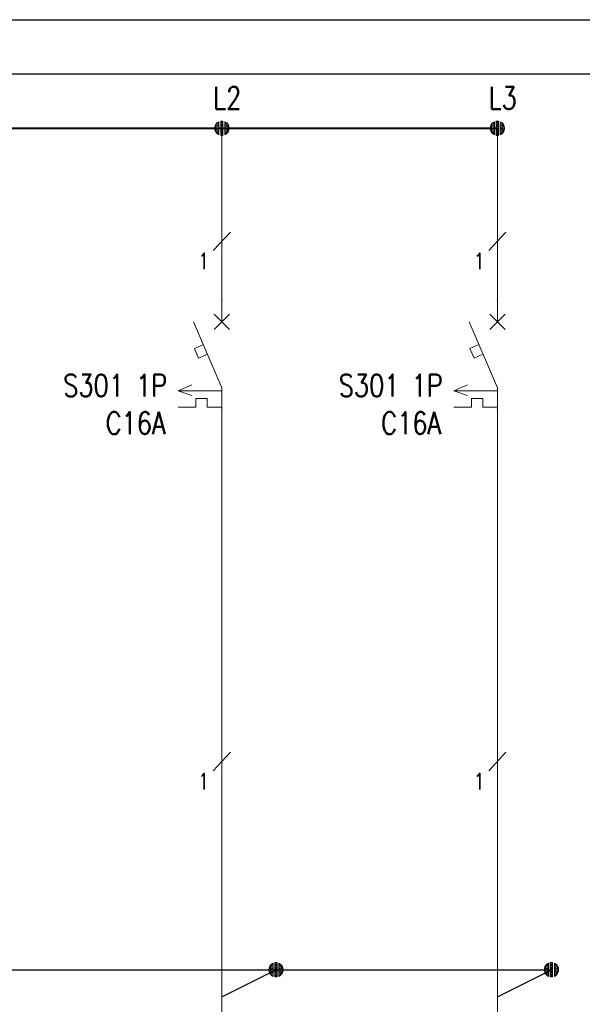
# Model space of a CAD drawing. Header units: millimetres. Extents: x 2505 to 3495, y 1397 to 1684.
# Tile 14 of 59: x 2707 to 2736, y 1465 to 1516. Entities that reach past the tile are written whole.
import ezdxf
from ezdxf.enums import TextEntityAlignment as Align

# ---------------------------------------------------------------- set-up
doc = ezdxf.new("R2010")
doc.units = ezdxf.units.MM
for name, color, linetype, lineweight in [('EB_PRZEWODY', 3, 'Continuous', 20), ('PRZEWODY', 3, 'Continuous', 20), ('SYMBOL', 3, 'Continuous', 20), ('SZYNY', 1, 'Continuous', 40)]:
    doc.layers.add(name, color=color, linetype=linetype, lineweight=lineweight)
doc.layers.add('OPIS', color=7, linetype='Continuous')
doc.styles.add('SIMPLEX', font='simplex.shx', dxfattribs={"width": 0.8})

# ---------------------------------------------------------------- blocks, each defined once
blk = doc.blocks.new('S-ZAB')
for p, q in [((-0.000008, -2.000032), (-0.000008, -0.000031)), ((-0.707114, -2.707138), (0.707099, -1.292925)), ((0.707099, -2.707138), (-0.707114, -1.292925)), ((-2.605718, -2.000032), (-0.000008, -8.080032)), ((-1.707928, -4.094892), (-2.531218, -4.447722)), ((-2.531218, -4.447722), (-2.150078, -5.337052)), ((-1.326788, -4.984212), (-2.150078, -5.337052)), ((-4.022616, -8.370921), (-2.759798, -7.798842)), ((-0.000008, -8.080032), (-0.000008, -10.080032)), ((-0.000008, -8.370921), (-4.022616, -8.370921)), ((-2.759798, -8.79886), (-4.022616, -8.370921)), ((-2.403294, -9.060289), (-2.403294, -9.874011)), ((-1.349945, -9.060289), (-2.403294, -9.060289)), ((-1.349945, -9.060289), (-1.349945, -9.874011)), ((-2.403294, -9.874011), (-4.022616, -9.874011)), ((-0.000008, -9.874011), (-1.349945, -9.874011))]:
    blk.add_line(p, q)
for p in [(-0.000008, -0.000031), (-0.000008, -10.080032)]:
    blk.add_point(p)
blk = doc.blocks.new('*U209')
for p, q in [((-0.637, 0.172), (-0.658, 0.021)), ((-0.637, 0.172), (-0.658, 0.021)), ((-0.637, 0.002), (-0.656, -0.028)), ((-0.598, 0.282), (-0.637, 0.172)), ((-0.598, 0.282), (-0.637, 0.172)), ((-0.598, 0.142), (-0.637, 0.087)), ((-0.598, 0.002), (-0.637, 0.002)), ((-0.513, 0.425), (-0.598, 0.282)), ((-0.513, 0.425), (-0.598, 0.282)), ((-0.513, 0.285), (-0.598, 0.188)), ((-0.513, 0.145), (-0.598, 0.095)), ((-0.513, 0.006), (-0.598, 0.002)), ((-0.399, 0.524), (-0.513, 0.425)), ((-0.399, 0.524), (-0.513, 0.425)), ((-0.399, 0.408), (-0.513, 0.332)), ((-0.399, 0.291), (-0.513, 0.239)), ((-0.399, 0.175), (-0.513, 0.145)), ((-0.399, 0.058), (-0.513, 0.052)), ((-0.267, 0.605), (-0.399, 0.524)), ((-0.267, 0.605), (-0.399, 0.524)), ((-0.267, 0.495), (-0.399, 0.429)), ((-0.267, 0.385), (-0.399, 0.334)), ((-0.267, 0.274), (-0.399, 0.238)), ((-0.267, 0.164), (-0.399, 0.143)), ((-0.267, 0.053), (-0.399, 0.048)), ((-0.267, 0.605), (-0.267, -0.609)), ((-0.267, 0.605), (-0.267, -0.609)), ((-0.105, 0.664), (0.105, 0.664)), ((-0.105, 0.664), (0.105, 0.664)), ((-0.105, -0.664), (-0.105, 0.664)), ((-0.105, 0.664), (-0.105, -0.664)), ((-0.105, 0.562), (0.105, 0.562)), ((-0.105, 0.46), (0.105, 0.46)), ((-0.105, 0.358), (0.105, 0.358)), ((-0.105, 0.256), (0.105, 0.256)), ((-0.105, 0.153), (0.105, 0.153)), ((-0.105, 0.051), (0.105, 0.051)), ((0.105, -0.664), (0.105, 0.664)), ((0.105, 0.664), (0.105, -0.664)), ((0.267, 0.605), (0.267, -0.609)), ((0.267, 0.605), (0.267, -0.609)), ((0.267, 0.605), (0.399, 0.524)), ((0.267, 0.605), (0.399, 0.524)), ((0.267, 0.495), (0.399, 0.429)), ((0.267, 0.385), (0.399, 0.334)), ((0.267, 0.274), (0.399, 0.238)), ((0.267, 0.164), (0.399, 0.143)), ((0.267, 0.053), (0.399, 0.048)), ((0.399, 0.524), (0.513, 0.425)), ((0.399, 0.524), (0.513, 0.425)), ((0.399, 0.408), (0.513, 0.332)), ((0.399, 0.291), (0.513, 0.239)), ((0.399, 0.175), (0.513, 0.145)), ((0.399, 0.058), (0.513, 0.052)), ((0.513, 0.425), (0.598, 0.282)), ((0.513, 0.425), (0.598, 0.282)), ((0.513, 0.285), (0.598, 0.188)), ((0.513, 0.145), (0.598, 0.095)), ((0.513, 0.006), (0.598, 0.002)), ((0.598, 0.282), (0.637, 0.172)), ((0.598, 0.282), (0.637, 0.172)), ((0.598, 0.142), (0.637, 0.087)), ((0.598, 0.002), (0.637, 0.002)), ((0.637, 0.172), (0.658, 0.021)), ((0.637, 0.172), (0.658, 0.021)), ((0.637, 0.002), (0.656, -0.028)), ((-0.654, -0.076), (-0.637, -0.168)), ((-0.637, -0.168), (-0.654, -0.076)), ((-0.598, -0.138), (-0.637, -0.083)), ((-0.637, -0.168), (-0.598, -0.278)), ((-0.598, -0.278), (-0.637, -0.168)), ((-0.513, -0.134), (-0.598, -0.091)), ((-0.513, -0.274), (-0.598, -0.185)), ((-0.598, -0.278), (-0.513, -0.414)), ((-0.513, -0.414), (-0.598, -0.278)), ((-0.399, -0.058), (-0.513, -0.041)), ((-0.399, -0.175), (-0.513, -0.134)), ((-0.399, -0.291), (-0.513, -0.228)), ((-0.399, -0.408), (-0.513, -0.321)), ((-0.513, -0.414), (-0.399, -0.524)), ((-0.399, -0.524), (-0.513, -0.414)), ((-0.267, -0.057), (-0.399, -0.048)), ((-0.267, -0.167), (-0.399, -0.143)), ((-0.267, -0.278), (-0.399, -0.238)), ((-0.267, -0.388), (-0.399, -0.334)), ((-0.267, -0.499), (-0.399, -0.429)), ((-0.399, -0.524), (-0.267, -0.609)), ((-0.267, -0.609), (-0.399, -0.524)), ((-0.105, -0.051), (0.105, -0.051)), ((-0.105, -0.153), (0.105, -0.153)), ((-0.105, -0.256), (0.105, -0.256)), ((-0.105, -0.358), (0.105, -0.358)), ((-0.105, -0.46), (0.105, -0.46)), ((-0.105, -0.562), (0.105, -0.562)), ((0.105, -0.664), (-0.105, -0.664)), ((-0.105, -0.664), (0.105, -0.664)), ((0.267, -0.057), (0.399, -0.048)), ((0.267, -0.167), (0.399, -0.143)), ((0.267, -0.278), (0.399, -0.238)), ((0.267, -0.388), (0.399, -0.334)), ((0.267, -0.499), (0.399, -0.429)), ((0.399, -0.524), (0.267, -0.609)), ((0.267, -0.609), (0.399, -0.524)), ((0.399, -0.058), (0.513, -0.041)), ((0.399, -0.175), (0.513, -0.134)), ((0.399, -0.291), (0.513, -0.228)), ((0.399, -0.408), (0.513, -0.321)), ((0.513, -0.414), (0.399, -0.524)), ((0.399, -0.524), (0.513, -0.414)), ((0.513, -0.134), (0.598, -0.091)), ((0.513, -0.274), (0.598, -0.185)), ((0.598, -0.278), (0.513, -0.414)), ((0.513, -0.414), (0.598, -0.278)), ((0.598, -0.138), (0.637, -0.083)), ((0.637, -0.168), (0.598, -0.278)), ((0.598, -0.278), (0.637, -0.168)), ((0.654, -0.076), (0.637, -0.168)), ((0.637, -0.168), (0.654, -0.076))]:
    blk.add_line(p, q)
at = {"ltscale": 5}
blk.add_line((0.658, 0.021), (0.658, -0.076), dxfattribs=at)
blk.add_point((0, 0))
blk = doc.blocks.new('*U221')
for p, q in [((-0.637, 0.172), (-0.658, 0.021)), ((-0.637, 0.172), (-0.658, 0.021)), ((-0.637, 0.002), (-0.656, -0.028)), ((-0.598, 0.282), (-0.637, 0.172)), ((-0.598, 0.282), (-0.637, 0.172)), ((-0.598, 0.142), (-0.637, 0.087)), ((-0.598, 0.002), (-0.637, 0.002)), ((-0.513, 0.425), (-0.598, 0.282)), ((-0.513, 0.425), (-0.598, 0.282)), ((-0.513, 0.285), (-0.598, 0.188)), ((-0.513, 0.145), (-0.598, 0.095)), ((-0.513, 0.006), (-0.598, 0.002)), ((-0.399, 0.524), (-0.513, 0.425)), ((-0.399, 0.524), (-0.513, 0.425)), ((-0.399, 0.408), (-0.513, 0.332)), ((-0.399, 0.291), (-0.513, 0.239)), ((-0.399, 0.175), (-0.513, 0.145)), ((-0.399, 0.058), (-0.513, 0.052)), ((-0.267, 0.605), (-0.399, 0.524)), ((-0.267, 0.605), (-0.399, 0.524)), ((-0.267, 0.495), (-0.399, 0.429)), ((-0.267, 0.385), (-0.399, 0.334)), ((-0.267, 0.274), (-0.399, 0.238)), ((-0.267, 0.164), (-0.399, 0.143)), ((-0.267, 0.053), (-0.399, 0.048)), ((-0.267, 0.605), (-0.267, -0.609)), ((-0.267, 0.605), (-0.267, -0.609)), ((-0.105, 0.664), (0.105, 0.664)), ((-0.105, 0.664), (0.105, 0.664)), ((-0.105, -0.664), (-0.105, 0.664)), ((-0.105, 0.664), (-0.105, -0.664)), ((-0.105, 0.562), (0.105, 0.562)), ((-0.105, 0.46), (0.105, 0.46)), ((-0.105, 0.358), (0.105, 0.358)), ((-0.105, 0.256), (0.105, 0.256)), ((-0.105, 0.153), (0.105, 0.153)), ((-0.105, 0.051), (0.105, 0.051)), ((0.105, -0.664), (0.105, 0.664)), ((0.105, 0.664), (0.105, -0.664)), ((0.267, 0.605), (0.267, -0.609)), ((0.267, 0.605), (0.267, -0.609)), ((0.267, 0.605), (0.399, 0.524)), ((0.267, 0.605), (0.399, 0.524)), ((0.267, 0.495), (0.399, 0.429)), ((0.267, 0.385), (0.399, 0.334)), ((0.267, 0.274), (0.399, 0.238)), ((0.267, 0.164), (0.399, 0.143)), ((0.267, 0.053), (0.399, 0.048)), ((0.399, 0.524), (0.513, 0.425)), ((0.399, 0.524), (0.513, 0.425)), ((0.399, 0.408), (0.513, 0.332)), ((0.399, 0.291), (0.513, 0.239)), ((0.399, 0.175), (0.513, 0.145)), ((0.399, 0.058), (0.513, 0.052)), ((0.513, 0.425), (0.598, 0.282)), ((0.513, 0.425), (0.598, 0.282)), ((0.513, 0.285), (0.598, 0.188)), ((0.513, 0.145), (0.598, 0.095)), ((0.513, 0.006), (0.598, 0.002)), ((0.598, 0.282), (0.637, 0.172)), ((0.598, 0.282), (0.637, 0.172)), ((0.598, 0.142), (0.637, 0.087)), ((0.598, 0.002), (0.637, 0.002)), ((0.637, 0.172), (0.658, 0.021)), ((0.637, 0.172), (0.658, 0.021)), ((0.637, 0.002), (0.656, -0.028)), ((-0.654, -0.076), (-0.637, -0.168)), ((-0.637, -0.168), (-0.654, -0.076)), ((-0.598, -0.138), (-0.637, -0.083)), ((-0.637, -0.168), (-0.598, -0.278)), ((-0.598, -0.278), (-0.637, -0.168)), ((-0.513, -0.134), (-0.598, -0.091)), ((-0.513, -0.274), (-0.598, -0.185)), ((-0.598, -0.278), (-0.513, -0.414)), ((-0.513, -0.414), (-0.598, -0.278)), ((-0.399, -0.058), (-0.513, -0.041)), ((-0.399, -0.175), (-0.513, -0.134)), ((-0.399, -0.291), (-0.513, -0.228)), ((-0.399, -0.408), (-0.513, -0.321)), ((-0.513, -0.414), (-0.399, -0.524)), ((-0.399, -0.524), (-0.513, -0.414)), ((-0.267, -0.057), (-0.399, -0.048)), ((-0.267, -0.167), (-0.399, -0.143)), ((-0.267, -0.278), (-0.399, -0.238)), ((-0.267, -0.388), (-0.399, -0.334)), ((-0.267, -0.499), (-0.399, -0.429)), ((-0.399, -0.524), (-0.267, -0.609)), ((-0.267, -0.609), (-0.399, -0.524)), ((-0.105, -0.051), (0.105, -0.051)), ((-0.105, -0.153), (0.105, -0.153)), ((-0.105, -0.256), (0.105, -0.256)), ((-0.105, -0.358), (0.105, -0.358)), ((-0.105, -0.46), (0.105, -0.46)), ((-0.105, -0.562), (0.105, -0.562)), ((0.105, -0.664), (-0.105, -0.664)), ((-0.105, -0.664), (0.105, -0.664)), ((0.267, -0.057), (0.399, -0.048)), ((0.267, -0.167), (0.399, -0.143)), ((0.267, -0.278), (0.399, -0.238)), ((0.267, -0.388), (0.399, -0.334)), ((0.267, -0.499), (0.399, -0.429)), ((0.399, -0.524), (0.267, -0.609)), ((0.267, -0.609), (0.399, -0.524)), ((0.399, -0.058), (0.513, -0.041)), ((0.399, -0.175), (0.513, -0.134)), ((0.399, -0.291), (0.513, -0.228)), ((0.399, -0.408), (0.513, -0.321)), ((0.513, -0.414), (0.399, -0.524)), ((0.399, -0.524), (0.513, -0.414)), ((0.513, -0.134), (0.598, -0.091)), ((0.513, -0.274), (0.598, -0.185)), ((0.598, -0.278), (0.513, -0.414)), ((0.513, -0.414), (0.598, -0.278)), ((0.598, -0.138), (0.637, -0.083)), ((0.637, -0.168), (0.598, -0.278)), ((0.598, -0.278), (0.637, -0.168)), ((0.654, -0.076), (0.637, -0.168)), ((0.637, -0.168), (0.654, -0.076))]:
    blk.add_line(p, q)
at = {"ltscale": 5}
blk.add_line((0.658, 0.021), (0.658, -0.076), dxfattribs=at)
blk.add_point((0, 0))
blk = doc.blocks.new('*U217')
for p, q in [((-0.637, 0.172), (-0.658, 0.021)), ((-0.637, 0.172), (-0.658, 0.021)), ((-0.637, 0.002), (-0.656, -0.028)), ((-0.598, 0.282), (-0.637, 0.172)), ((-0.598, 0.282), (-0.637, 0.172)), ((-0.598, 0.142), (-0.637, 0.087)), ((-0.598, 0.002), (-0.637, 0.002)), ((-0.513, 0.425), (-0.598, 0.282)), ((-0.513, 0.425), (-0.598, 0.282)), ((-0.513, 0.285), (-0.598, 0.188)), ((-0.513, 0.145), (-0.598, 0.095)), ((-0.513, 0.006), (-0.598, 0.002)), ((-0.399, 0.524), (-0.513, 0.425)), ((-0.399, 0.524), (-0.513, 0.425)), ((-0.399, 0.408), (-0.513, 0.332)), ((-0.399, 0.291), (-0.513, 0.239)), ((-0.399, 0.175), (-0.513, 0.145)), ((-0.399, 0.058), (-0.513, 0.052)), ((-0.267, 0.605), (-0.399, 0.524)), ((-0.267, 0.605), (-0.399, 0.524)), ((-0.267, 0.495), (-0.399, 0.429)), ((-0.267, 0.385), (-0.399, 0.334)), ((-0.267, 0.274), (-0.399, 0.238)), ((-0.267, 0.164), (-0.399, 0.143)), ((-0.267, 0.053), (-0.399, 0.048)), ((-0.267, 0.605), (-0.267, -0.609)), ((-0.267, 0.605), (-0.267, -0.609)), ((-0.105, 0.664), (0.105, 0.664)), ((-0.105, 0.664), (0.105, 0.664)), ((-0.105, -0.664), (-0.105, 0.664)), ((-0.105, 0.664), (-0.105, -0.664)), ((-0.105, 0.562), (0.105, 0.562)), ((-0.105, 0.46), (0.105, 0.46)), ((-0.105, 0.358), (0.105, 0.358)), ((-0.105, 0.256), (0.105, 0.256)), ((-0.105, 0.153), (0.105, 0.153)), ((-0.105, 0.051), (0.105, 0.051)), ((0.105, -0.664), (0.105, 0.664)), ((0.105, 0.664), (0.105, -0.664)), ((0.267, 0.605), (0.267, -0.609)), ((0.267, 0.605), (0.267, -0.609)), ((0.267, 0.605), (0.399, 0.524)), ((0.267, 0.605), (0.399, 0.524)), ((0.267, 0.495), (0.399, 0.429)), ((0.267, 0.385), (0.399, 0.334)), ((0.267, 0.274), (0.399, 0.238)), ((0.267, 0.164), (0.399, 0.143)), ((0.267, 0.053), (0.399, 0.048)), ((0.399, 0.524), (0.513, 0.425)), ((0.399, 0.524), (0.513, 0.425)), ((0.399, 0.408), (0.513, 0.332)), ((0.399, 0.291), (0.513, 0.239)), ((0.399, 0.175), (0.513, 0.145)), ((0.399, 0.058), (0.513, 0.052)), ((0.513, 0.425), (0.598, 0.282)), ((0.513, 0.425), (0.598, 0.282)), ((0.513, 0.285), (0.598, 0.188)), ((0.513, 0.145), (0.598, 0.095)), ((0.513, 0.006), (0.598, 0.002)), ((0.598, 0.282), (0.637, 0.172)), ((0.598, 0.282), (0.637, 0.172)), ((0.598, 0.142), (0.637, 0.087)), ((0.598, 0.002), (0.637, 0.002)), ((0.637, 0.172), (0.658, 0.021)), ((0.637, 0.172), (0.658, 0.021)), ((0.637, 0.002), (0.656, -0.028)), ((-0.654, -0.076), (-0.637, -0.168)), ((-0.637, -0.168), (-0.654, -0.076)), ((-0.598, -0.138), (-0.637, -0.083)), ((-0.637, -0.168), (-0.598, -0.278)), ((-0.598, -0.278), (-0.637, -0.168)), ((-0.513, -0.134), (-0.598, -0.091)), ((-0.513, -0.274), (-0.598, -0.185)), ((-0.598, -0.278), (-0.513, -0.414)), ((-0.513, -0.414), (-0.598, -0.278)), ((-0.399, -0.058), (-0.513, -0.041)), ((-0.399, -0.175), (-0.513, -0.134)), ((-0.399, -0.291), (-0.513, -0.228)), ((-0.399, -0.408), (-0.513, -0.321)), ((-0.513, -0.414), (-0.399, -0.524)), ((-0.399, -0.524), (-0.513, -0.414)), ((-0.267, -0.057), (-0.399, -0.048)), ((-0.267, -0.167), (-0.399, -0.143)), ((-0.267, -0.278), (-0.399, -0.238)), ((-0.267, -0.388), (-0.399, -0.334)), ((-0.267, -0.499), (-0.399, -0.429)), ((-0.399, -0.524), (-0.267, -0.609)), ((-0.267, -0.609), (-0.399, -0.524)), ((-0.105, -0.051), (0.105, -0.051)), ((-0.105, -0.153), (0.105, -0.153)), ((-0.105, -0.256), (0.105, -0.256)), ((-0.105, -0.358), (0.105, -0.358)), ((-0.105, -0.46), (0.105, -0.46)), ((-0.105, -0.562), (0.105, -0.562)), ((0.105, -0.664), (-0.105, -0.664)), ((-0.105, -0.664), (0.105, -0.664)), ((0.267, -0.057), (0.399, -0.048)), ((0.267, -0.167), (0.399, -0.143)), ((0.267, -0.278), (0.399, -0.238)), ((0.267, -0.388), (0.399, -0.334)), ((0.267, -0.499), (0.399, -0.429)), ((0.399, -0.524), (0.267, -0.609)), ((0.267, -0.609), (0.399, -0.524)), ((0.399, -0.058), (0.513, -0.041)), ((0.399, -0.175), (0.513, -0.134)), ((0.399, -0.291), (0.513, -0.228)), ((0.399, -0.408), (0.513, -0.321)), ((0.513, -0.414), (0.399, -0.524)), ((0.399, -0.524), (0.513, -0.414)), ((0.513, -0.134), (0.598, -0.091)), ((0.513, -0.274), (0.598, -0.185)), ((0.598, -0.278), (0.513, -0.414)), ((0.513, -0.414), (0.598, -0.278)), ((0.598, -0.138), (0.637, -0.083)), ((0.637, -0.168), (0.598, -0.278)), ((0.598, -0.278), (0.637, -0.168)), ((0.654, -0.076), (0.637, -0.168)), ((0.637, -0.168), (0.654, -0.076))]:
    blk.add_line(p, q)
at = {"ltscale": 5}
blk.add_line((0.658, 0.021), (0.658, -0.076), dxfattribs=at)
blk.add_point((0, 0))
blk = doc.blocks.new('*U219')
for p, q in [((-0.637, 0.172), (-0.658, 0.021)), ((-0.637, 0.172), (-0.658, 0.021)), ((-0.637, 0.002), (-0.656, -0.028)), ((-0.598, 0.282), (-0.637, 0.172)), ((-0.598, 0.282), (-0.637, 0.172)), ((-0.598, 0.142), (-0.637, 0.087)), ((-0.598, 0.002), (-0.637, 0.002)), ((-0.513, 0.425), (-0.598, 0.282)), ((-0.513, 0.425), (-0.598, 0.282)), ((-0.513, 0.285), (-0.598, 0.188)), ((-0.513, 0.145), (-0.598, 0.095)), ((-0.513, 0.006), (-0.598, 0.002)), ((-0.399, 0.524), (-0.513, 0.425)), ((-0.399, 0.524), (-0.513, 0.425)), ((-0.399, 0.408), (-0.513, 0.332)), ((-0.399, 0.291), (-0.513, 0.239)), ((-0.399, 0.175), (-0.513, 0.145)), ((-0.399, 0.058), (-0.513, 0.052)), ((-0.267, 0.605), (-0.399, 0.524)), ((-0.267, 0.605), (-0.399, 0.524)), ((-0.267, 0.495), (-0.399, 0.429)), ((-0.267, 0.385), (-0.399, 0.334)), ((-0.267, 0.274), (-0.399, 0.238)), ((-0.267, 0.164), (-0.399, 0.143)), ((-0.267, 0.053), (-0.399, 0.048)), ((-0.267, 0.605), (-0.267, -0.609)), ((-0.267, 0.605), (-0.267, -0.609)), ((-0.105, 0.664), (0.105, 0.664)), ((-0.105, 0.664), (0.105, 0.664)), ((-0.105, -0.664), (-0.105, 0.664)), ((-0.105, 0.664), (-0.105, -0.664)), ((-0.105, 0.562), (0.105, 0.562)), ((-0.105, 0.46), (0.105, 0.46)), ((-0.105, 0.358), (0.105, 0.358)), ((-0.105, 0.256), (0.105, 0.256)), ((-0.105, 0.153), (0.105, 0.153)), ((-0.105, 0.051), (0.105, 0.051)), ((0.105, -0.664), (0.105, 0.664)), ((0.105, 0.664), (0.105, -0.664)), ((0.267, 0.605), (0.267, -0.609)), ((0.267, 0.605), (0.267, -0.609)), ((0.267, 0.605), (0.399, 0.524)), ((0.267, 0.605), (0.399, 0.524)), ((0.267, 0.495), (0.399, 0.429)), ((0.267, 0.385), (0.399, 0.334)), ((0.267, 0.274), (0.399, 0.238)), ((0.267, 0.164), (0.399, 0.143)), ((0.267, 0.053), (0.399, 0.048)), ((0.399, 0.524), (0.513, 0.425)), ((0.399, 0.524), (0.513, 0.425)), ((0.399, 0.408), (0.513, 0.332)), ((0.399, 0.291), (0.513, 0.239)), ((0.399, 0.175), (0.513, 0.145)), ((0.399, 0.058), (0.513, 0.052)), ((0.513, 0.425), (0.598, 0.282)), ((0.513, 0.425), (0.598, 0.282)), ((0.513, 0.285), (0.598, 0.188)), ((0.513, 0.145), (0.598, 0.095)), ((0.513, 0.006), (0.598, 0.002)), ((0.598, 0.282), (0.637, 0.172)), ((0.598, 0.282), (0.637, 0.172)), ((0.598, 0.142), (0.637, 0.087)), ((0.598, 0.002), (0.637, 0.002)), ((0.637, 0.172), (0.658, 0.021)), ((0.637, 0.172), (0.658, 0.021)), ((0.637, 0.002), (0.656, -0.028)), ((-0.654, -0.076), (-0.637, -0.168)), ((-0.637, -0.168), (-0.654, -0.076)), ((-0.598, -0.138), (-0.637, -0.083)), ((-0.637, -0.168), (-0.598, -0.278)), ((-0.598, -0.278), (-0.637, -0.168)), ((-0.513, -0.134), (-0.598, -0.091)), ((-0.513, -0.274), (-0.598, -0.185)), ((-0.598, -0.278), (-0.513, -0.414)), ((-0.513, -0.414), (-0.598, -0.278)), ((-0.399, -0.058), (-0.513, -0.041)), ((-0.399, -0.175), (-0.513, -0.134)), ((-0.399, -0.291), (-0.513, -0.228)), ((-0.399, -0.408), (-0.513, -0.321)), ((-0.513, -0.414), (-0.399, -0.524)), ((-0.399, -0.524), (-0.513, -0.414)), ((-0.267, -0.057), (-0.399, -0.048)), ((-0.267, -0.167), (-0.399, -0.143)), ((-0.267, -0.278), (-0.399, -0.238)), ((-0.267, -0.388), (-0.399, -0.334)), ((-0.267, -0.499), (-0.399, -0.429)), ((-0.399, -0.524), (-0.267, -0.609)), ((-0.267, -0.609), (-0.399, -0.524)), ((-0.105, -0.051), (0.105, -0.051)), ((-0.105, -0.153), (0.105, -0.153)), ((-0.105, -0.256), (0.105, -0.256)), ((-0.105, -0.358), (0.105, -0.358)), ((-0.105, -0.46), (0.105, -0.46)), ((-0.105, -0.562), (0.105, -0.562)), ((0.105, -0.664), (-0.105, -0.664)), ((-0.105, -0.664), (0.105, -0.664)), ((0.267, -0.057), (0.399, -0.048)), ((0.267, -0.167), (0.399, -0.143)), ((0.267, -0.278), (0.399, -0.238)), ((0.267, -0.388), (0.399, -0.334)), ((0.267, -0.499), (0.399, -0.429)), ((0.399, -0.524), (0.267, -0.609)), ((0.267, -0.609), (0.399, -0.524)), ((0.399, -0.058), (0.513, -0.041)), ((0.399, -0.175), (0.513, -0.134)), ((0.399, -0.291), (0.513, -0.228)), ((0.399, -0.408), (0.513, -0.321)), ((0.513, -0.414), (0.399, -0.524)), ((0.399, -0.524), (0.513, -0.414)), ((0.513, -0.134), (0.598, -0.091)), ((0.513, -0.274), (0.598, -0.185)), ((0.598, -0.278), (0.513, -0.414)), ((0.513, -0.414), (0.598, -0.278)), ((0.598, -0.138), (0.637, -0.083)), ((0.637, -0.168), (0.598, -0.278)), ((0.598, -0.278), (0.637, -0.168)), ((0.654, -0.076), (0.637, -0.168)), ((0.637, -0.168), (0.654, -0.076))]:
    blk.add_line(p, q)
at = {"ltscale": 5}
blk.add_line((0.658, 0.021), (0.658, -0.076), dxfattribs=at)
blk.add_point((0, 0))

msp = doc.modelspace()

# ---------------------------------------------------------------- linework, layer by layer
at = {"layer": 'EB_PRZEWODY', "lineweight": -3, "ltscale": 5}
for p, q in [((2717.428, 1465.464), (2720.2, 1466.85)), ((2731.541, 1465.464), (2734.313, 1466.85))]:
    msp.add_line(p, q, dxfattribs=at)
at = {"layer": 'PRZEWODY', "ltscale": 5}
for p, q in [((2717.428, 1501.139), (2717.428, 1509.95)), ((2731.541, 1501.139), (2731.541, 1509.95))]:
    msp.add_line(p, q, dxfattribs=at)
at = {"layer": 'PRZEWODY'}
for p, q in [((2717.428, 1495.564), (2717.428, 1441.541)), ((2731.541, 1495.564), (2731.541, 1441.541))]:
    msp.add_line(p, q, dxfattribs=at)
at = {"layer": 'SYMBOL'}
for p, q in [((2716.987, 1503.691), (2717.868, 1504.636)), ((2731.1, 1503.691), (2731.981, 1504.636)), ((2716.987, 1477.048), (2717.868, 1477.993)), ((2731.1, 1477.048), (2731.981, 1477.993))]:
    msp.add_line(p, q, dxfattribs=at)
at = {"layer": 'SZYNY', "lineweight": -3}
for p, q in [((2551.274, 1515.51), (2784.235, 1515.51)), ((2553.703, 1515.509), (3301.29, 1515.509))]:
    msp.add_line(p, q, dxfattribs=at)
at = {"layer": 'SZYNY', "color": 5, "lineweight": -3}
for p, q in [((2551.274, 1512.738), (2784.235, 1512.738)), ((2553.703, 1512.739), (3301.29, 1512.739)), ((2685.935, 1466.85), (2734.313, 1466.85))]:
    msp.add_line(p, q, dxfattribs=at)
at = {"layer": 'SZYNY'}
msp.add_line((2690.914, 1509.95), (2731.541, 1509.95), dxfattribs=at)

# ---------------------------------------------------------------- block references
at = {"layer": 'EB_PRZEWODY', "lineweight": -3, "ltscale": 5, "xscale": 0.5544000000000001, "yscale": 0.5544000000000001, "zscale": 0.5544000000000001}
for name, p in [('*U217', (2720.2, 1466.85)), ('*U219', (2734.313, 1466.85))]:
    msp.add_blockref(name, p, dxfattribs=at)
at = {"layer": 'PRZEWODY', "xscale": 0.5543999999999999, "yscale": 0.5543999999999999, "zscale": 0.5543999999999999}
for name, p in [('*U209', (2717.428, 1509.95)), ('*U221', (2731.541, 1509.95))]:
    msp.add_blockref(name, p, dxfattribs=at)
at = {"layer": 'SYMBOL', "xscale": 0.5543999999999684, "yscale": 0.5543999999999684, "zscale": 0.5543999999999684}
for p in [(2717.428, 1501.139), (2731.541, 1501.139)]:
    msp.add_blockref('S-ZAB', p, dxfattribs=at)

# ---------------------------------------------------------------- texts
at = {"layer": 'OPIS', "style": 'SIMPLEX', "width": 0.8}
for s, height, p in [('L2', 1.134, (2716.985, 1510.936)), ('L3', 1.134, (2731.098, 1510.933)), ('1', 0.832, (2716.21, 1502.725)), ('1', 0.832, (2730.323, 1502.725)), ('1', 0.832, (2716.21, 1476.082)), ('1', 0.832, (2730.323, 1476.082))]:
    msp.add_text(s, height=height, dxfattribs=at).set_placement(p)
for s, p in [('S301 1P', (2714.629, 1495.872)), ('S301 1P', (2728.742, 1495.872)), ('C16A', (2714.549, 1493.945)), ('C16A', (2728.662, 1493.945))]:
    msp.add_text(s, height=1.134, dxfattribs=at).set_placement(p, align=Align.BOTTOM_RIGHT)

doc.saveas('drawing.dxf')
